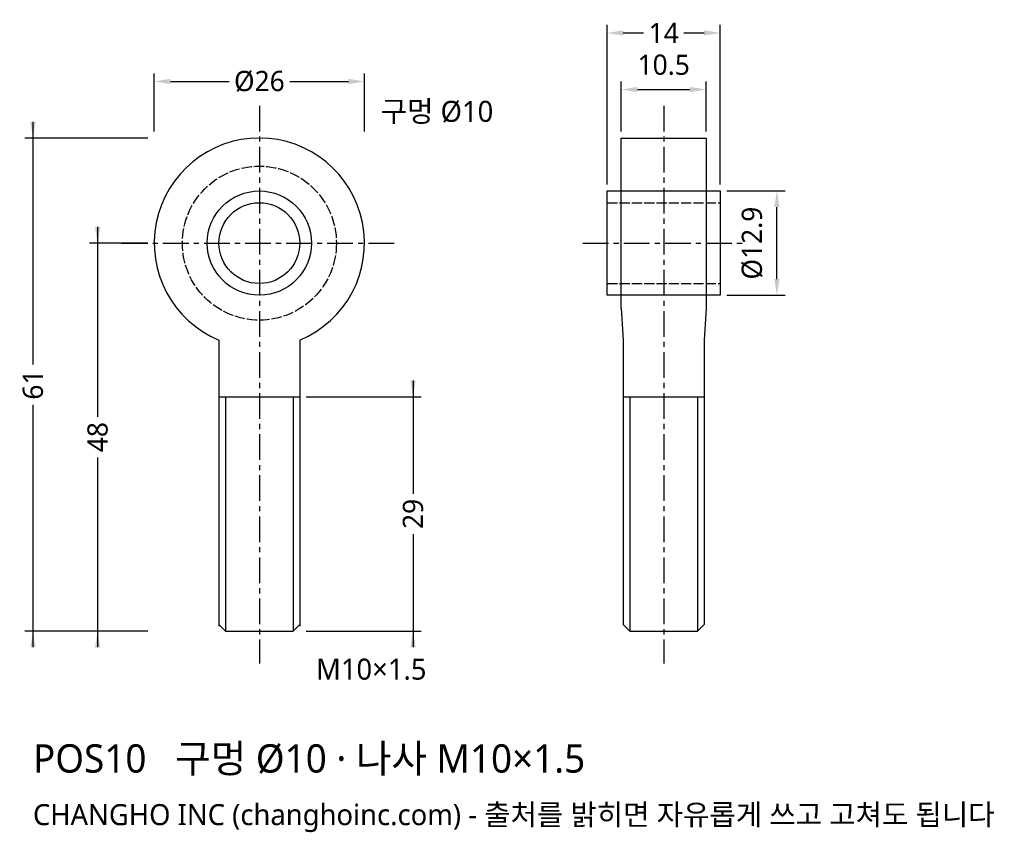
# Model space of a CAD drawing. Header units: millimetres. Extents: x -30 to 92, y -73 to 28.
import ezdxf

# ---------------------------------------------------------------- set-up
doc = ezdxf.new("R2010")
doc.units = ezdxf.units.MM
doc.linetypes.add('CENTER', pattern=[5.08, 3.175, -0.635, 0.635, -0.635])
doc.linetypes.add('DASHED', pattern=[1.524, 1.27, -0.254])
for name, color, linetype in [('나사선', 8, 'CONTINUOUS'), ('문자', 7, 'CONTINUOUS'), ('숨은선', 3, 'DASHED'), ('외형선', 7, 'CONTINUOUS'), ('중심선', 1, 'CENTER'), ('치수', 4, 'CONTINUOUS')]:
    doc.layers.add(name, color=color, linetype=linetype)
doc.styles.add('CH_KOR', font='malgun.ttf')
doc.dimstyles.new('CH_DIM', dxfattribs={"dimtxt": 2.5, "dimasz": 2, "dimexe": 1, "dimexo": 0.8, "dimgap": 0.8, "dimtad": 1, "dimdec": 1, "dimdsep": 46, "dimtxsty": 'CH_KOR', "dimcen": 2.5, "dimclrd": 4, "dimclre": 4, "dimclrt": 4, "dimazin": 3, "dimtfac": 1, "dimtmove": 0, "dimatfit": 3})

# ---------------------------------------------------------------- blocks, each defined once
blk = doc.blocks.new('_CLOSEDFILLED')
at = {"color": 0, "linetype": 'BYBLOCK'}
blk.add_solid([(-1, 0.164), (0, 0), (-1, -0.164)], dxfattribs=at)
blk = doc.blocks.new('*D1')
at = {"color": 4}
for p, q in [((-13, 13.8), (-13, 21)), ((13, 13.8), (13, 21)), ((-11, 20), (-3.75, 20)), ((3.75, 20), (11, 20))]:
    blk.add_line(p, q, dxfattribs=at)
at = {"layer": 'Defpoints'}
for p in [(-13, 20), (-13, 13), (13, 13)]:
    blk.add_point(p, dxfattribs=at)
at = {"layer": '치수', "color": 4, "xscale": 2, "yscale": 2, "rotation": 180}
blk.add_blockref('_CLOSEDFILLED', (-13, 20), dxfattribs=at)
at = {"layer": '치수', "color": 4, "xscale": 2, "yscale": 2}
blk.add_blockref('_CLOSEDFILLED', (13, 20), dxfattribs=at)
at = {"layer": '치수', "color": 4, "insert": (0, 20), "char_height": 2.5, "attachment_point": 5, "style": 'CH_KOR'}
blk.add_mtext('Ø26', dxfattribs=at)
blk = doc.blocks.new('*D2')
at = {"color": 4}
for p, q in [((-20, 2), (-20, -21.5)), ((-13.8, 0), (-21, 0)), ((-20, -26.5), (-20, -50)), ((-13.8, -48), (-21, -48))]:
    blk.add_line(p, q, dxfattribs=at)
at = {"layer": 'Defpoints'}
for p in [(-20, 0), (-13, 0), (-13, -48)]:
    blk.add_point(p, dxfattribs=at)
at = {"layer": '치수', "color": 4, "xscale": 2, "yscale": 2}
for p, rotation in [((-20, 0), 270), ((-20, -48), 90)]:
    blk.add_blockref('_CLOSEDFILLED', p, dxfattribs=dict(at, rotation=rotation))
at = {"layer": '치수', "color": 4, "insert": (-20, -24), "char_height": 2.5, "attachment_point": 5, "rotation": 90, "style": 'CH_KOR'}
blk.add_mtext('48', dxfattribs=at)
blk = doc.blocks.new('*D3')
at = {"color": 4}
for p, q in [((-28, 15), (-28, -15)), ((-13.8, 13), (-29, 13)), ((-28, -20), (-28, -50)), ((-13.8, -48), (-29, -48))]:
    blk.add_line(p, q, dxfattribs=at)
at = {"layer": 'Defpoints'}
for p in [(-28, 13), (-13, 13), (-13, -48)]:
    blk.add_point(p, dxfattribs=at)
at = {"layer": '치수', "color": 4, "xscale": 2, "yscale": 2}
for p, rotation in [((-28, 13), 270), ((-28, -48), 90)]:
    blk.add_blockref('_CLOSEDFILLED', p, dxfattribs=dict(at, rotation=rotation))
at = {"layer": '치수', "color": 4, "insert": (-28, -17.5), "char_height": 2.5, "attachment_point": 5, "rotation": 90, "style": 'CH_KOR'}
blk.add_mtext('61', dxfattribs=at)
blk = doc.blocks.new('*D4')
at = {"color": 4}
for p, q in [((19, -17), (19, -31)), ((5.8, -19), (20, -19)), ((19, -36), (19, -50)), ((5.8, -48), (20, -48))]:
    blk.add_line(p, q, dxfattribs=at)
at = {"layer": 'Defpoints'}
for p in [(5, -19), (19, -19), (5, -48)]:
    blk.add_point(p, dxfattribs=at)
at = {"layer": '치수', "color": 4, "xscale": 2, "yscale": 2}
for p, rotation in [((19, -19), 270), ((19, -48), 90)]:
    blk.add_blockref('_CLOSEDFILLED', p, dxfattribs=dict(at, rotation=rotation))
at = {"layer": '치수', "color": 4, "insert": (19, -33.5), "char_height": 2.5, "attachment_point": 5, "rotation": 90, "style": 'CH_KOR'}
blk.add_mtext('29', dxfattribs=at)
blk = doc.blocks.new('*D5')
at = {"color": 4}
for p, q in [((43, 7.25), (43, 27)), ((57, 7.25), (57, 27)), ((45, 26), (47.5, 26)), ((52.5, 26), (55, 26))]:
    blk.add_line(p, q, dxfattribs=at)
at = {"layer": 'Defpoints'}
for p in [(43, 26), (43, 6.45), (57, 6.45)]:
    blk.add_point(p, dxfattribs=at)
at = {"layer": '치수', "color": 4, "xscale": 2, "yscale": 2, "rotation": 180}
blk.add_blockref('_CLOSEDFILLED', (43, 26), dxfattribs=at)
at = {"layer": '치수', "color": 4, "xscale": 2, "yscale": 2}
blk.add_blockref('_CLOSEDFILLED', (57, 26), dxfattribs=at)
at = {"layer": '치수', "color": 4, "insert": (50, 26), "char_height": 2.5, "attachment_point": 5, "style": 'CH_KOR'}
blk.add_mtext('14', dxfattribs=at)
blk = doc.blocks.new('*D6')
at = {"color": 4}
for p, q in [((44.75, 13.8), (44.75, 20)), ((55.25, 13.8), (55.25, 20)), ((46.75, 19), (53.25, 19))]:
    blk.add_line(p, q, dxfattribs=at)
at = {"layer": 'Defpoints'}
for p in [(44.75, 19), (44.75, 13), (55.25, 13)]:
    blk.add_point(p, dxfattribs=at)
at = {"layer": '치수', "color": 4, "xscale": 2, "yscale": 2, "rotation": 180}
blk.add_blockref('_CLOSEDFILLED', (44.75, 19), dxfattribs=at)
at = {"layer": '치수', "color": 4, "xscale": 2, "yscale": 2}
blk.add_blockref('_CLOSEDFILLED', (55.25, 19), dxfattribs=at)
at = {"layer": '치수', "color": 4, "insert": (50, 22.05), "char_height": 2.5, "attachment_point": 5, "style": 'CH_KOR'}
blk.add_mtext('10.5', dxfattribs=at)
blk = doc.blocks.new('*D7')
at = {"color": 4}
for p, q in [((57.8, 6.45), (65, 6.45)), ((64, -4.45), (64, 4.45)), ((57.8, -6.45), (65, -6.45))]:
    blk.add_line(p, q, dxfattribs=at)
at = {"layer": 'Defpoints'}
for p in [(57, 6.45), (57, -6.45), (64, -6.45)]:
    blk.add_point(p, dxfattribs=at)
at = {"layer": '치수', "color": 4, "xscale": 2, "yscale": 2}
for p, rotation in [((64, 6.45), 90), ((64, -6.45), 270)]:
    blk.add_blockref('_CLOSEDFILLED', p, dxfattribs=dict(at, rotation=rotation))
at = {"layer": '치수', "color": 4, "insert": (60.95, 0), "char_height": 2.5, "attachment_point": 5, "rotation": 90, "style": 'CH_KOR'}
blk.add_mtext('Ø12.9', dxfattribs=at)

msp = doc.modelspace()

# ---------------------------------------------------------------- linework, layer by layer
at = {"layer": '나사선'}
for p, q in [((-5, -19), (5, -19)), ((-4.188125, -19), (-4.188125, -48)), ((4.188125, -19), (4.188125, -48)), ((45, -19), (55, -19)), ((45.811875, -19), (45.811875, -48)), ((54.188125, -19), (54.188125, -48))]:
    msp.add_line(p, q, dxfattribs=at)
at = {"layer": '숨은선'}
for p, q in [((43, 5), (57, 5)), ((43, -5), (57, -5))]:
    msp.add_line(p, q, dxfattribs=at)
msp.add_circle((0, 0), 9.525, dxfattribs=at)
at = {"layer": '외형선'}
for p, q in [((44.75, -8.06), (45, -12)), ((55.25, -8.06), (55, -12)), ((-5, -12), (-5, -47.4)), ((5, -12), (5, -47.4)), ((45, -12), (45, -47.188125)), ((55, -12), (55, -47.188125))]:
    msp.add_line(p, q, dxfattribs=at)
for points in [[(44.75, -8.06), (44.75, 13), (55.25, 13), (55.25, -8.06)], [(-5, -47.188125), (-4.188125, -48), (4.188125, -48), (5, -47.188125)], [(45, -47.188125), (45.811875, -48), (54.188125, -48), (55, -47.188125)]]:
    msp.add_lwpolyline(points, dxfattribs=at)
msp.add_lwpolyline([(43, -6.45), (43, 6.45), (57, 6.45), (57, -6.45)], close=True, dxfattribs=at)
for radius in [6.45, 5]:
    msp.add_circle((0, 0), radius, dxfattribs=at)
msp.add_arc((0, 0), 13, -67.38013505, 247.38013505, dxfattribs=at)
at = {"layer": '중심선'}
for p, q in [((0, 17), (0, -52)), ((50, 17), (50, -52)), ((-17, 0), (17, 0)), ((40, 0), (60, 0))]:
    msp.add_line(p, q, dxfattribs=at)

# ---------------------------------------------------------------- texts
at = {"layer": '문자', "style": 'CH_KOR'}
for s, height, p in [('구멍 Ø10', 2.6, (15, 15)), ('M10×1.5', 2.6, (7, -54)), ('POS10   구멍 Ø10 · 나사 M10×1.5', 3.5, (-28, -65.5)), ('CHANGHO INC (changhoinc.com) - 출처를 밝히면 자유롭게 쓰고 고쳐도 됩니다', 2.6, (-28, -72))]:
    msp.add_text(s, height=height, dxfattribs=at).set_placement(p)

# ---------------------------------------------------------------- dimensions: what is measured, and where the dimension line sits
at = {"layer": '치수'}
for base, p1, p2, picture, middle in [((43, 26), (43, 6.45), (57, 6.45), '*D5', (50, 26)), ((44.75, 19), (44.75, 13), (55.25, 13), '*D6', (50, 22.05))]:
    dim = msp.add_linear_dim(base=base, p1=p1, p2=p2, dimstyle='CH_DIM', override={"dimscale": 1}, dxfattribs=at)
    dim.commit()
    dim.dimension.update_dxf_attribs({"geometry": picture, "text_midpoint": middle})
dim = msp.add_linear_dim(base=(-13, 20), p1=(-13, 13), p2=(13, 13), text='Ø26', dimstyle='CH_DIM', override={"dimscale": 1}, dxfattribs=at)
dim.commit()
dim.dimension.update_dxf_attribs({"geometry": '*D1', "text_midpoint": (0, 20)})
for base, p1, p2, picture, middle in [((-28, 13), (-13, 13), (-13, -48), '*D3', (-28, -17.5)), ((-20, 0), (-13, 0), (-13, -48), '*D2', (-20, -24)), ((19, -19), (5, -19), (5, -48), '*D4', (19, -33.5))]:
    dim = msp.add_linear_dim(base=base, p1=p1, p2=p2, angle=90, dimstyle='CH_DIM', override={"dimscale": 1}, dxfattribs=at)
    dim.commit()
    dim.dimension.update_dxf_attribs({"geometry": picture, "text_midpoint": middle})
dim = msp.add_linear_dim(base=(64, -6.45), p1=(57, -6.45), p2=(57, 6.45), angle=90, text='Ø12.9', dimstyle='CH_DIM', override={"dimscale": 1}, dxfattribs=at)
dim.commit()
dim.dimension.update_dxf_attribs({"geometry": '*D7', "text_midpoint": (60.95, 0)})

doc.saveas('drawing.dxf')
